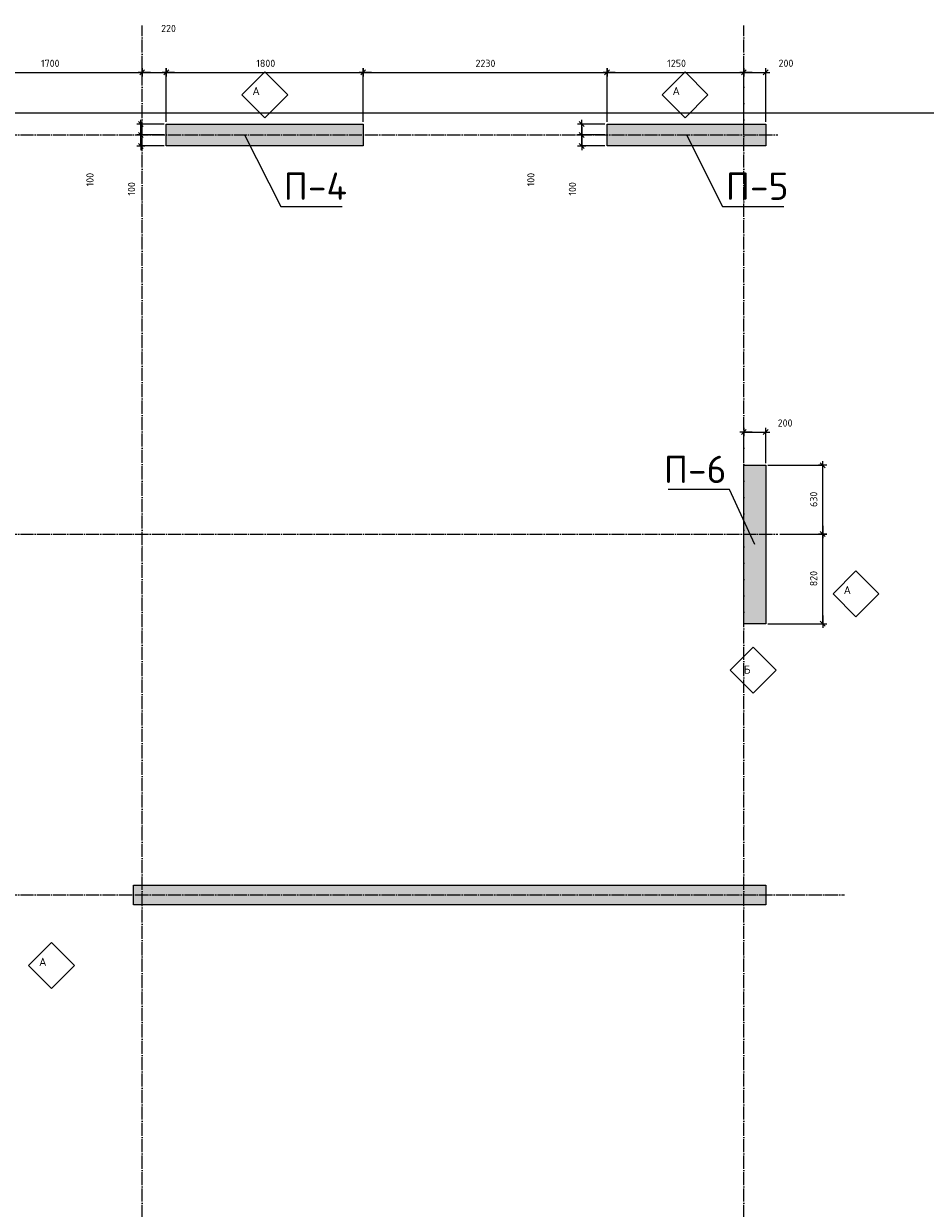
# Model space of a CAD drawing. Header units: millimetres. Extents: x -3057 to 112233, y -2869 to 47508.
# Tile 42 of 48: x 57317 to 65558, y 36674 to 47508. Entities that reach past the tile are written whole.
import ezdxf

# ---------------------------------------------------------------- set-up
doc = ezdxf.new("R2010")
doc.units = ezdxf.units.MM
doc.header["$PDMODE"] = 65
doc.linetypes.add('______11', pattern=[150, 120, -15, 0, -15])
doc.linetypes.add('______5', pattern=[330, 240, -30, 30, -30])
for name, color, linetype, lineweight in [('Standard', 7, 'Continuous', 25), ('Армирование стержнями_ общее', 40, 'Continuous', 35), ('Высотная отметка (отверстия)', 7, 'Continuous', 13), ('Размерная линия_ общее', 7, 'Continuous', 13)]:
    doc.layers.add(name, color=color, linetype=linetype, lineweight=lineweight)
doc.layers.add('Осевая линия_ общее', color=7, linetype='______5', lineweight=13, true_color=0xa0a0a0)
doc.styles.add('ISOCPEUR', font='ISOCPEUR')
doc.dimstyles.new('DIMSTYLE_3', dxfattribs={"dimtxt": 66, "dimasz": 75, "dimexe": 0, "dimexo": 0, "dimgap": 33, "dimtad": 2, "dimdec": 0, "dimrnd": 5, "dimzin": 12, "dimdsep": 46, "dimtxsty": 'ISOCPEUR', "dimblk1": 'ALL_ML_STRICH', "dimblk2": 'ALL_ML_STRICH', "dimsah": 1, "dimcen": 0, "dimclrd": 7, "dimclre": 256, "dimclrt": 7, "dimadec": 0, "dimazin": 0, "dimtfac": 1, "dimtdec": 0, "dimtix": 1, "dimtmove": 2, "dimatfit": 3, "dimfxl": 0, "dimtzin": 0, "dimlwd": 0, "dimlwe": -3, "dimarcsym": 0})
doc.dimstyles.new('DIMSTYLE_7', dxfattribs={"dimtxt": 66, "dimasz": 75, "dimexe": 0, "dimexo": 0, "dimgap": 33, "dimtad": 2, "dimdec": 0, "dimrnd": 5, "dimzin": 12, "dimdsep": 46, "dimtxsty": 'ISOCPEUR', "dimblk1": 'ALL_ML_STRICH', "dimblk2": 'ALL_ML_STRICH', "dimsah": 1, "dimcen": 0, "dimclrd": 7, "dimclre": 256, "dimclrt": 7, "dimadec": 0, "dimazin": 0, "dimtfac": 1, "dimtdec": 0, "dimtix": 1, "dimtmove": 2, "dimatfit": 3, "dimfxl": 0, "dimtvp": 1.2, "dimtzin": 0, "dimlwd": 0, "dimlwe": -3, "dimarcsym": 0})

# ---------------------------------------------------------------- blocks, each defined once
blk = doc.blocks.new('СЛОЖНЫЙ_ОБЪЕКТ_0')
at = {"layer": 'Осевая линия_ общее', "color": 253, "linetype": '______11', "lineweight": -3, "true_color": 0xa0a0a0, "transparency": 33554687}
for p, q in [((58400, -2590), (58400, 47490)), ((63900, -2590), (63900, 47490)), ((47230, 46490), (64210, 46490)), ((47230, 42840), (64210, 42840)), ((47230, 39540), (64820, 39540))]:
    blk.add_line(p, q, dxfattribs=at)
blk = doc.blocks.new('СЛОЖНЫЙ_ОБЪЕКТ_2')
at = {"layer": 'Армирование стержнями_ общее', "color": 7, "linetype": 'Continuous', "lineweight": 13, "transparency": 33554687}
blk.add_lwpolyline([(63362, 47068), (63152, 46858), (63362, 46648), (63572, 46858), (63362, 47068)], close=True, dxfattribs=at)
at = {"layer": 'Армирование стержнями_ общее', "color": 7, "linetype": 'Continuous', "lineweight": 13, "transparency": 33554687, "insert": (63248, 46892), "char_height": 75, "width": 98.18, "attachment_point": 4, "style": 'ISOCPEUR'}
blk.add_mtext('\\A1;{\\fISOCPEUR|i0|b0;\\H75.000000;\\W1.000000;\\C7;А}\\P', dxfattribs=at)
blk = doc.blocks.new('СЛОЖНЫЙ_ОБЪЕКТ_3')
at = {"layer": 'Армирование стержнями_ общее', "color": 7, "linetype": 'Continuous', "lineweight": 13, "transparency": 33554687}
blk.add_lwpolyline([(59522, 47068), (59312, 46858), (59522, 46648), (59732, 46858), (59522, 47068)], close=True, dxfattribs=at)
at = {"layer": 'Армирование стержнями_ общее', "color": 7, "linetype": 'Continuous', "lineweight": 13, "transparency": 33554687, "insert": (59408, 46892), "char_height": 75, "width": 98.18, "attachment_point": 4, "style": 'ISOCPEUR'}
blk.add_mtext('\\A1;{\\fISOCPEUR|i0|b0;\\H75.000000;\\W1.000000;\\C7;А}\\P', dxfattribs=at)
blk = doc.blocks.new('СЛОЖНЫЙ_ОБЪЕКТ_6')
at = {"layer": 'Армирование стержнями_ общее', "color": 7, "linetype": 'Continuous', "lineweight": 13, "transparency": 33554687}
blk.add_lwpolyline([(63986, 41806), (63776, 41596), (63986, 41386), (64196, 41596), (63986, 41806)], close=True, dxfattribs=at)
at = {"layer": 'Армирование стержнями_ общее', "color": 7, "linetype": 'Continuous', "lineweight": 13, "transparency": 33554687, "insert": (63900, 41601), "char_height": 75, "width": 90, "attachment_point": 4, "style": 'ISOCPEUR'}
blk.add_mtext('\\A1;{\\fISOCPEUR|i0|b0;\\H75.000000;\\W1.000000;\\C7;Б}\\P', dxfattribs=at)
blk = doc.blocks.new('СЛОЖНЫЙ_ОБЪЕКТ_7')
at = {"layer": 'Армирование стержнями_ общее', "color": 7, "linetype": 'Continuous', "lineweight": 13, "transparency": 33554687}
blk.add_lwpolyline([(57572, 39104), (57362, 38894), (57572, 38684), (57782, 38894), (57572, 39104)], close=True, dxfattribs=at)
at = {"layer": 'Армирование стержнями_ общее', "color": 7, "linetype": 'Continuous', "lineweight": 13, "transparency": 33554687, "insert": (57458, 38928), "char_height": 75, "width": 98.18, "attachment_point": 4, "style": 'ISOCPEUR'}
blk.add_mtext('\\A1;{\\fISOCPEUR|i0|b0;\\H75.000000;\\W1.000000;\\C7;А}\\P', dxfattribs=at)
blk = doc.blocks.new('СЛОЖНЫЙ_ОБЪЕКТ_11')
at = {"layer": 'Армирование стержнями_ общее', "color": 7, "linetype": 'Continuous', "lineweight": 13, "transparency": 33554687}
blk.add_lwpolyline([(64925, 42504), (64715, 42294), (64925, 42084), (65135, 42294), (64925, 42504)], close=True, dxfattribs=at)
at = {"layer": 'Армирование стержнями_ общее', "color": 7, "linetype": 'Continuous', "lineweight": 13, "transparency": 33554687, "insert": (64812, 42328), "char_height": 75, "width": 98.18, "attachment_point": 4, "style": 'ISOCPEUR'}
blk.add_mtext('\\A1;{\\fISOCPEUR|i0|b0;\\H75.000000;\\W1.000000;\\C7;А}\\P', dxfattribs=at)
blk = doc.blocks.new('ALL_ML_STRICH')
at = {"color": 0, "linetype": 'ByBlock', "lineweight": -2}
for p, q in [((-1, 0), (0.5, 0)), ((-0.3, -0.3), (0.3, 0.3)), ((0, -0.5), (0, 0.5))]:
    blk.add_line(p, q, dxfattribs=at)
blk = doc.blocks.new('*D174')
at = {"layer": 'DEFPOINTS', "color": 7, "linetype": 'Continuous', "lineweight": 13, "transparency": 33554687}
for p in [(56700, 47062), (56700, 46922), (58400, 46972)]:
    blk.add_point(p, dxfattribs=at)
at = {"layer": 'Размерная линия_ общее', "color": 253, "linetype": 'Continuous', "lineweight": -2, "true_color": 0xa0a0a0, "transparency": 33554687}
for p, q in [((56700, 46942), (56700, 47062)), ((58400, 46992), (58400, 47062))]:
    blk.add_line(p, q, dxfattribs=at)
at = {"layer": 'Размерная линия_ общее', "color": 7, "linetype": 'Continuous', "lineweight": -2, "transparency": 33554687}
blk.add_line((56700, 47062), (58400, 47062), dxfattribs=at)
at = {"layer": 'Размерная линия_ общее', "color": 7, "linetype": 'Continuous', "lineweight": 13, "transparency": 33554687, "xscale": 75, "yscale": 75, "zscale": 75, "rotation": 180}
blk.add_blockref('ALL_ML_STRICH', (56700, 47062), dxfattribs=at)
at = {"layer": 'Размерная линия_ общее', "color": 7, "linetype": 'Continuous', "lineweight": 13, "transparency": 33554687, "xscale": 75, "yscale": 75, "zscale": 75}
blk.add_blockref('ALL_ML_STRICH', (58400, 47062), dxfattribs=at)
at = {"layer": 'Размерная линия_ общее', "color": 7, "linetype": 'Continuous', "lineweight": 13, "transparency": 33554687, "insert": (57560, 47145), "char_height": 66, "width": 264, "attachment_point": 5, "style": 'ISOCPEUR'}
blk.add_mtext('\\A1;{1700}', dxfattribs=at)
blk = doc.blocks.new('*D175')
at = {"layer": 'DEFPOINTS', "color": 7, "linetype": 'Continuous', "lineweight": 13, "transparency": 33554687}
for p in [(58400, 47062), (58400, 46972), (58620, 46590)]:
    blk.add_point(p, dxfattribs=at)
at = {"layer": 'Размерная линия_ общее', "color": 253, "linetype": 'Continuous', "lineweight": -2, "true_color": 0xa0a0a0, "transparency": 33554687}
for p, q in [((58400, 46992), (58400, 47062)), ((58620, 46610), (58620, 47062))]:
    blk.add_line(p, q, dxfattribs=at)
at = {"layer": 'Размерная линия_ общее', "color": 7, "linetype": 'Continuous', "lineweight": -2, "transparency": 33554687}
blk.add_line((58400, 47062), (58620, 47062), dxfattribs=at)
at = {"layer": 'Размерная линия_ общее', "color": 7, "linetype": 'Continuous', "lineweight": 13, "transparency": 33554687, "xscale": 75, "yscale": 75, "zscale": 75, "rotation": 180}
blk.add_blockref('ALL_ML_STRICH', (58400, 47062), dxfattribs=at)
at = {"layer": 'Размерная линия_ общее', "color": 7, "linetype": 'Continuous', "lineweight": 13, "transparency": 33554687, "xscale": 75, "yscale": 75, "zscale": 75}
blk.add_blockref('ALL_ML_STRICH', (58620, 47062), dxfattribs=at)
at = {"layer": 'Размерная линия_ общее', "color": 7, "linetype": 'Continuous', "lineweight": 13, "transparency": 33554687, "insert": (58641, 47464), "char_height": 66, "width": 198, "attachment_point": 5, "style": 'ISOCPEUR'}
blk.add_mtext('\\A1;{220}', dxfattribs=at)
blk = doc.blocks.new('*D176')
at = {"layer": 'DEFPOINTS', "color": 7, "linetype": 'Continuous', "lineweight": 13, "transparency": 33554687}
for p in [(58620, 47062), (58620, 46590), (60420, 46590)]:
    blk.add_point(p, dxfattribs=at)
at = {"layer": 'Размерная линия_ общее', "color": 253, "linetype": 'Continuous', "lineweight": -2, "true_color": 0xa0a0a0, "transparency": 33554687}
for p, q in [((58620, 46610), (58620, 47062)), ((60420, 46610), (60420, 47062))]:
    blk.add_line(p, q, dxfattribs=at)
at = {"layer": 'Размерная линия_ общее', "color": 7, "linetype": 'Continuous', "lineweight": -2, "transparency": 33554687}
blk.add_line((58620, 47062), (60420, 47062), dxfattribs=at)
at = {"layer": 'Размерная линия_ общее', "color": 7, "linetype": 'Continuous', "lineweight": 13, "transparency": 33554687, "xscale": 75, "yscale": 75, "zscale": 75, "rotation": 180}
blk.add_blockref('ALL_ML_STRICH', (58620, 47062), dxfattribs=at)
at = {"layer": 'Размерная линия_ общее', "color": 7, "linetype": 'Continuous', "lineweight": 13, "transparency": 33554687, "xscale": 75, "yscale": 75, "zscale": 75}
blk.add_blockref('ALL_ML_STRICH', (60420, 47062), dxfattribs=at)
at = {"layer": 'Размерная линия_ общее', "color": 7, "linetype": 'Continuous', "lineweight": 13, "transparency": 33554687, "insert": (59530, 47145), "char_height": 66, "width": 264, "attachment_point": 5, "style": 'ISOCPEUR'}
blk.add_mtext('\\A1;{1800}', dxfattribs=at)
blk = doc.blocks.new('*D177')
at = {"layer": 'DEFPOINTS', "color": 7, "linetype": 'Continuous', "lineweight": 13, "transparency": 33554687}
for p in [(60420, 47062), (60420, 46590), (62650, 46590)]:
    blk.add_point(p, dxfattribs=at)
at = {"layer": 'Размерная линия_ общее', "color": 253, "linetype": 'Continuous', "lineweight": -2, "true_color": 0xa0a0a0, "transparency": 33554687}
for p, q in [((60420, 46610), (60420, 47062)), ((62650, 46610), (62650, 47062))]:
    blk.add_line(p, q, dxfattribs=at)
at = {"layer": 'Размерная линия_ общее', "color": 7, "linetype": 'Continuous', "lineweight": -2, "transparency": 33554687}
blk.add_line((60420, 47062), (62650, 47062), dxfattribs=at)
at = {"layer": 'Размерная линия_ общее', "color": 7, "linetype": 'Continuous', "lineweight": 13, "transparency": 33554687, "xscale": 75, "yscale": 75, "zscale": 75, "rotation": 180}
blk.add_blockref('ALL_ML_STRICH', (60420, 47062), dxfattribs=at)
at = {"layer": 'Размерная линия_ общее', "color": 7, "linetype": 'Continuous', "lineweight": 13, "transparency": 33554687, "xscale": 75, "yscale": 75, "zscale": 75}
blk.add_blockref('ALL_ML_STRICH', (62650, 47062), dxfattribs=at)
at = {"layer": 'Размерная линия_ общее', "color": 7, "linetype": 'Continuous', "lineweight": 13, "transparency": 33554687, "insert": (61538, 47145), "char_height": 66, "width": 264, "attachment_point": 5, "style": 'ISOCPEUR'}
blk.add_mtext('\\A1;{2230}', dxfattribs=at)
blk = doc.blocks.new('*D178')
at = {"layer": 'DEFPOINTS', "color": 7, "linetype": 'Continuous', "lineweight": 13, "transparency": 33554687}
for p in [(62650, 47062), (62650, 46590), (63900, 46590)]:
    blk.add_point(p, dxfattribs=at)
at = {"layer": 'Размерная линия_ общее', "color": 253, "linetype": 'Continuous', "lineweight": -2, "true_color": 0xa0a0a0, "transparency": 33554687}
for p, q in [((62650, 46610), (62650, 47062)), ((63900, 46610), (63900, 47062))]:
    blk.add_line(p, q, dxfattribs=at)
at = {"layer": 'Размерная линия_ общее', "color": 7, "linetype": 'Continuous', "lineweight": -2, "transparency": 33554687}
blk.add_line((62650, 47062), (63900, 47062), dxfattribs=at)
at = {"layer": 'Размерная линия_ общее', "color": 7, "linetype": 'Continuous', "lineweight": 13, "transparency": 33554687, "xscale": 75, "yscale": 75, "zscale": 75, "rotation": 180}
blk.add_blockref('ALL_ML_STRICH', (62650, 47062), dxfattribs=at)
at = {"layer": 'Размерная линия_ общее', "color": 7, "linetype": 'Continuous', "lineweight": 13, "transparency": 33554687, "xscale": 75, "yscale": 75, "zscale": 75}
blk.add_blockref('ALL_ML_STRICH', (63900, 47062), dxfattribs=at)
at = {"layer": 'Размерная линия_ общее', "color": 7, "linetype": 'Continuous', "lineweight": 13, "transparency": 33554687, "insert": (63285, 47145), "char_height": 66, "width": 264, "attachment_point": 5, "style": 'ISOCPEUR'}
blk.add_mtext('\\A1;{1250}', dxfattribs=at)
blk = doc.blocks.new('*D179')
at = {"layer": 'DEFPOINTS', "color": 7, "linetype": 'Continuous', "lineweight": 13, "transparency": 33554687}
for p in [(63900, 47062), (63900, 46590), (64100, 46590)]:
    blk.add_point(p, dxfattribs=at)
at = {"layer": 'Размерная линия_ общее', "color": 253, "linetype": 'Continuous', "lineweight": -2, "true_color": 0xa0a0a0, "transparency": 33554687}
for p, q in [((63900, 46610), (63900, 47062)), ((64100, 46610), (64100, 47062))]:
    blk.add_line(p, q, dxfattribs=at)
at = {"layer": 'Размерная линия_ общее', "color": 7, "linetype": 'Continuous', "lineweight": -2, "transparency": 33554687}
blk.add_line((63900, 47062), (64100, 47062), dxfattribs=at)
at = {"layer": 'Размерная линия_ общее', "color": 7, "linetype": 'Continuous', "lineweight": 13, "transparency": 33554687, "xscale": 75, "yscale": 75, "zscale": 75, "rotation": 180}
blk.add_blockref('ALL_ML_STRICH', (63900, 47062), dxfattribs=at)
at = {"layer": 'Размерная линия_ общее', "color": 7, "linetype": 'Continuous', "lineweight": 13, "transparency": 33554687, "xscale": 75, "yscale": 75, "zscale": 75}
blk.add_blockref('ALL_ML_STRICH', (64100, 47062), dxfattribs=at)
at = {"layer": 'Размерная линия_ общее', "color": 7, "linetype": 'Continuous', "lineweight": 13, "transparency": 33554687, "insert": (64285, 47146), "char_height": 66, "width": 198, "attachment_point": 5, "style": 'ISOCPEUR'}
blk.add_mtext('\\A1;{200}', dxfattribs=at)
blk = doc.blocks.new('*D227')
at = {"layer": 'DEFPOINTS', "color": 7, "linetype": 'Continuous', "lineweight": 13, "transparency": 33554687}
for p in [(64210, 42840), (64100, 42020), (64621, 42020)]:
    blk.add_point(p, dxfattribs=at)
at = {"layer": 'Размерная линия_ общее', "color": 253, "linetype": 'Continuous', "lineweight": -2, "true_color": 0xa0a0a0, "transparency": 33554687}
for p, q in [((64230, 42840), (64621, 42840)), ((64120, 42020), (64621, 42020))]:
    blk.add_line(p, q, dxfattribs=at)
at = {"layer": 'Размерная линия_ общее', "color": 7, "linetype": 'Continuous', "lineweight": -2, "transparency": 33554687}
blk.add_line((64621, 42020), (64621, 42840), dxfattribs=at)
at = {"layer": 'Размерная линия_ общее', "color": 7, "linetype": 'Continuous', "lineweight": 13, "transparency": 33554687, "xscale": 75, "yscale": 75, "zscale": 75}
for p, rotation in [((64621, 42840), 90), ((64621, 42020), 270)]:
    blk.add_blockref('ALL_ML_STRICH', p, dxfattribs=dict(at, rotation=rotation))
at = {"layer": 'Размерная линия_ общее', "color": 7, "linetype": 'Continuous', "lineweight": 13, "transparency": 33554687, "insert": (64538, 42433), "char_height": 66, "width": 198, "attachment_point": 5, "rotation": 90, "style": 'ISOCPEUR'}
blk.add_mtext('\\A1;{820}', dxfattribs=at)
blk = doc.blocks.new('*D228')
at = {"layer": 'DEFPOINTS', "color": 7, "linetype": 'Continuous', "lineweight": 13, "transparency": 33554687}
for p in [(64100, 43470), (64210, 42840), (64621, 42840)]:
    blk.add_point(p, dxfattribs=at)
at = {"layer": 'Размерная линия_ общее', "color": 253, "linetype": 'Continuous', "lineweight": -2, "true_color": 0xa0a0a0, "transparency": 33554687}
for p, q in [((64120, 43470), (64621, 43470)), ((64230, 42840), (64621, 42840))]:
    blk.add_line(p, q, dxfattribs=at)
at = {"layer": 'Размерная линия_ общее', "color": 7, "linetype": 'Continuous', "lineweight": -2, "transparency": 33554687}
blk.add_line((64621, 42840), (64621, 43470), dxfattribs=at)
at = {"layer": 'Размерная линия_ общее', "color": 7, "linetype": 'Continuous', "lineweight": 13, "transparency": 33554687, "xscale": 75, "yscale": 75, "zscale": 75}
for p, rotation in [((64621, 43470), 90), ((64621, 42840), 270)]:
    blk.add_blockref('ALL_ML_STRICH', p, dxfattribs=dict(at, rotation=rotation))
at = {"layer": 'Размерная линия_ общее', "color": 7, "linetype": 'Continuous', "lineweight": 13, "transparency": 33554687, "insert": (64538, 43158), "char_height": 66, "width": 198, "attachment_point": 5, "rotation": 90, "style": 'ISOCPEUR'}
blk.add_mtext('\\A1;{630}', dxfattribs=at)
blk = doc.blocks.new('*D235')
at = {"layer": 'DEFPOINTS', "color": 7, "linetype": 'Continuous', "lineweight": 13, "transparency": 33554687}
for p in [(62650, 46490), (62418, 46390), (62650, 46390)]:
    blk.add_point(p, dxfattribs=at)
at = {"layer": 'Размерная линия_ общее', "color": 253, "linetype": 'Continuous', "lineweight": -2, "true_color": 0xa0a0a0, "transparency": 33554687}
for p, q in [((62630, 46490), (62418, 46490)), ((62630, 46390), (62418, 46390))]:
    blk.add_line(p, q, dxfattribs=at)
at = {"layer": 'Размерная линия_ общее', "color": 7, "linetype": 'Continuous', "lineweight": -2, "transparency": 33554687}
blk.add_line((62418, 46390), (62418, 46490), dxfattribs=at)
at = {"layer": 'Размерная линия_ общее', "color": 7, "linetype": 'Continuous', "lineweight": 13, "transparency": 33554687, "xscale": 75, "yscale": 75, "zscale": 75}
for p, rotation in [((62418, 46490), 90), ((62418, 46390), 270)]:
    blk.add_blockref('ALL_ML_STRICH', p, dxfattribs=dict(at, rotation=rotation))
at = {"layer": 'Размерная линия_ общее', "color": 7, "linetype": 'Continuous', "lineweight": 13, "transparency": 33554687, "insert": (62333, 45997), "char_height": 66, "width": 198, "attachment_point": 5, "rotation": 90, "style": 'ISOCPEUR'}
blk.add_mtext('\\A1;{100}', dxfattribs=at)
blk = doc.blocks.new('*D236')
at = {"layer": 'DEFPOINTS', "color": 7, "linetype": 'Continuous', "lineweight": 13, "transparency": 33554687}
for p in [(62650, 46590), (62418, 46490), (62650, 46490)]:
    blk.add_point(p, dxfattribs=at)
at = {"layer": 'Размерная линия_ общее', "color": 253, "linetype": 'Continuous', "lineweight": -2, "true_color": 0xa0a0a0, "transparency": 33554687}
for p, q in [((62630, 46590), (62418, 46590)), ((62630, 46490), (62418, 46490))]:
    blk.add_line(p, q, dxfattribs=at)
at = {"layer": 'Размерная линия_ общее', "color": 7, "linetype": 'Continuous', "lineweight": -2, "transparency": 33554687}
blk.add_line((62418, 46490), (62418, 46590), dxfattribs=at)
at = {"layer": 'Размерная линия_ общее', "color": 7, "linetype": 'Continuous', "lineweight": 13, "transparency": 33554687, "xscale": 75, "yscale": 75, "zscale": 75}
for p, rotation in [((62418, 46590), 90), ((62418, 46490), 270)]:
    blk.add_blockref('ALL_ML_STRICH', p, dxfattribs=dict(at, rotation=rotation))
at = {"layer": 'Размерная линия_ общее', "color": 7, "linetype": 'Continuous', "lineweight": 13, "transparency": 33554687, "insert": (61953, 46082), "char_height": 66, "width": 198, "attachment_point": 5, "rotation": 90, "style": 'ISOCPEUR'}
blk.add_mtext('\\A1;{100}', dxfattribs=at)
blk = doc.blocks.new('*D283')
at = {"layer": 'DEFPOINTS', "color": 7, "linetype": 'Continuous', "lineweight": 13, "transparency": 33554687}
for p in [(58620, 46490), (58388, 46390), (58620, 46390)]:
    blk.add_point(p, dxfattribs=at)
at = {"layer": 'Размерная линия_ общее', "color": 253, "linetype": 'Continuous', "lineweight": -2, "true_color": 0xa0a0a0, "transparency": 33554687}
for p, q in [((58600, 46490), (58388, 46490)), ((58600, 46390), (58388, 46390))]:
    blk.add_line(p, q, dxfattribs=at)
at = {"layer": 'Размерная линия_ общее', "color": 7, "linetype": 'Continuous', "lineweight": -2, "transparency": 33554687}
blk.add_line((58388, 46390), (58388, 46490), dxfattribs=at)
at = {"layer": 'Размерная линия_ общее', "color": 7, "linetype": 'Continuous', "lineweight": 13, "transparency": 33554687, "xscale": 75, "yscale": 75, "zscale": 75}
for p, rotation in [((58388, 46490), 90), ((58388, 46390), 270)]:
    blk.add_blockref('ALL_ML_STRICH', p, dxfattribs=dict(at, rotation=rotation))
at = {"layer": 'Размерная линия_ общее', "color": 7, "linetype": 'Continuous', "lineweight": 13, "transparency": 33554687, "insert": (58303, 45997), "char_height": 66, "width": 198, "attachment_point": 5, "rotation": 90, "style": 'ISOCPEUR'}
blk.add_mtext('\\A1;{100}', dxfattribs=at)
blk = doc.blocks.new('*D284')
at = {"layer": 'DEFPOINTS', "color": 7, "linetype": 'Continuous', "lineweight": 13, "transparency": 33554687}
for p in [(58620, 46590), (58388, 46490), (58620, 46490)]:
    blk.add_point(p, dxfattribs=at)
at = {"layer": 'Размерная линия_ общее', "color": 253, "linetype": 'Continuous', "lineweight": -2, "true_color": 0xa0a0a0, "transparency": 33554687}
for p, q in [((58600, 46590), (58388, 46590)), ((58600, 46490), (58388, 46490))]:
    blk.add_line(p, q, dxfattribs=at)
at = {"layer": 'Размерная линия_ общее', "color": 7, "linetype": 'Continuous', "lineweight": -2, "transparency": 33554687}
blk.add_line((58388, 46490), (58388, 46590), dxfattribs=at)
at = {"layer": 'Размерная линия_ общее', "color": 7, "linetype": 'Continuous', "lineweight": 13, "transparency": 33554687, "xscale": 75, "yscale": 75, "zscale": 75}
for p, rotation in [((58388, 46590), 90), ((58388, 46490), 270)]:
    blk.add_blockref('ALL_ML_STRICH', p, dxfattribs=dict(at, rotation=rotation))
at = {"layer": 'Размерная линия_ общее', "color": 7, "linetype": 'Continuous', "lineweight": 13, "transparency": 33554687, "insert": (57923, 46082), "char_height": 66, "width": 198, "attachment_point": 5, "rotation": 90, "style": 'ISOCPEUR'}
blk.add_mtext('\\A1;{100}', dxfattribs=at)
blk = doc.blocks.new('*D338')
at = {"layer": 'DEFPOINTS', "color": 7, "linetype": 'Continuous', "lineweight": 13, "transparency": 33554687}
for p in [(63900, 43773), (63900, 43470), (64100, 43470)]:
    blk.add_point(p, dxfattribs=at)
at = {"layer": 'Размерная линия_ общее', "color": 253, "linetype": 'Continuous', "lineweight": -2, "true_color": 0xa0a0a0, "transparency": 33554687}
for p, q in [((63900, 43490), (63900, 43773)), ((64100, 43490), (64100, 43773))]:
    blk.add_line(p, q, dxfattribs=at)
at = {"layer": 'Размерная линия_ общее', "color": 7, "linetype": 'Continuous', "lineweight": -2, "transparency": 33554687}
blk.add_line((63900, 43773), (64100, 43773), dxfattribs=at)
at = {"layer": 'Размерная линия_ общее', "color": 7, "linetype": 'Continuous', "lineweight": 13, "transparency": 33554687, "xscale": 75, "yscale": 75, "zscale": 75, "rotation": 180}
blk.add_blockref('ALL_ML_STRICH', (63900, 43773), dxfattribs=at)
at = {"layer": 'Размерная линия_ общее', "color": 7, "linetype": 'Continuous', "lineweight": 13, "transparency": 33554687, "xscale": 75, "yscale": 75, "zscale": 75}
blk.add_blockref('ALL_ML_STRICH', (64100, 43773), dxfattribs=at)
at = {"layer": 'Размерная линия_ общее', "color": 7, "linetype": 'Continuous', "lineweight": 13, "transparency": 33554687, "insert": (64277, 43856), "char_height": 66, "width": 198, "attachment_point": 5, "style": 'ISOCPEUR'}
blk.add_mtext('\\A1;{200}', dxfattribs=at)

msp = doc.modelspace()

# ---------------------------------------------------------------- hatches: boundary and pattern name
at = {"linetype": 'Continuous', "lineweight": 13, "transparency": 33554687}
for points in [[(58620, 46590), (58620, 46390), (60420, 46390), (60420, 46590)], [(64100, 46390), (64100, 46590), (62650, 46590), (62650, 46390)], [(63900, 42020), (64100, 42020), (64100, 43470), (63900, 43470)], [(58320, 39630), (58320, 39450), (64100, 39450), (64100, 39630)]]:
    msp.add_hatch(color=7, dxfattribs=at).paths.add_polyline_path(points)

# ---------------------------------------------------------------- linework, layer by layer
at = {"color": 7, "linetype": 'Continuous', "lineweight": -3, "transparency": 33554687}
for p, q in [((58620, 46390), (58620, 46590)), ((58620, 46590), (60420, 46590)), ((60420, 46590), (60420, 46390)), ((62650, 46390), (62650, 46590)), ((62650, 46590), (64100, 46590)), ((64100, 46590), (64100, 46390)), ((60420, 46390), (58620, 46390)), ((64100, 46390), (62650, 46390)), ((63900, 42020), (63900, 43470)), ((63900, 43470), (64100, 43470)), ((64100, 43470), (64100, 42020)), ((64100, 42020), (63900, 42020)), ((58320, 39450), (58320, 39630)), ((58320, 39630), (64100, 39630)), ((64100, 39630), (64100, 39450)), ((64100, 39450), (58320, 39450))]:
    msp.add_line(p, q, dxfattribs=at)
at = {"layer": 'Standard', "color": 7, "linetype": 'Continuous', "lineweight": 25, "transparency": 33554687}
msp.add_lwpolyline([(49650, -350.2), (75250, -350.2), (75250, 46690), (49650, 46690), (49650, -350.2)], dxfattribs=at)
at = {"layer": 'Высотная отметка (отверстия)', "color": 7, "linetype": 'Continuous', "lineweight": 13, "transparency": 33554687}
for points in [[(59336.9, 46490), (59668.1, 45836.5), (60228.1, 45836.5)], [(63375, 46490), (63706.2, 45836.5), (64266.2, 45836.5)], [(64000, 42745), (63769.3, 43246.9), (63209.3, 43246.9)]]:
    msp.add_lwpolyline(points, dxfattribs=at)

# ---------------------------------------------------------------- block references
at = {"layer": 'Армирование стержнями_ общее', "color": 7, "linetype": 'Continuous', "lineweight": 13, "transparency": 33554687}
for name in ['СЛОЖНЫЙ_ОБЪЕКТ_3', 'СЛОЖНЫЙ_ОБЪЕКТ_2', 'СЛОЖНЫЙ_ОБЪЕКТ_11', 'СЛОЖНЫЙ_ОБЪЕКТ_6', 'СЛОЖНЫЙ_ОБЪЕКТ_7']:
    msp.add_blockref(name, (0, 0), dxfattribs=at)
at = {"layer": 'Осевая линия_ общее', "color": 253, "linetype": '______11', "lineweight": -3, "true_color": 0xa0a0a0, "transparency": 33554687}
msp.add_blockref('СЛОЖНЫЙ_ОБЪЕКТ_0', (0, 0), dxfattribs=at)

# ---------------------------------------------------------------- texts
at = {"layer": 'Высотная отметка (отверстия)', "color": 7, "linetype": 'Continuous', "lineweight": 13, "transparency": 33554687, "char_height": 75, "attachment_point": 8, "style": 'ISOCPEUR'}
for s, insert, width in [('\\A1;{\\fISOCPEUR|i0|b0;\\H250.000000;\\W1.000000;\\C7;П-4}\\P', (59983.1, 45896.5), 690), ('\\A1;{\\fISOCPEUR|i0|b0;\\H250.000000;\\W1.000000;\\C7;П-5}\\P', (64021.2, 45896.5), 664.583), ('\\A1;{\\fISOCPEUR|i0|b0;\\H250.000000;\\W1.000000;\\C7;П-6}\\P', (63454.3, 43306.9), 664.583)]:
    msp.add_mtext(s, dxfattribs=dict(at, insert=insert, width=width))

# ---------------------------------------------------------------- dimensions: what is measured, and where the dimension line sits
at = {"layer": 'Размерная линия_ общее', "color": 7, "linetype": 'Continuous', "lineweight": 13, "transparency": 33554687}
for base, p1, p2, picture, middle in [((58620, 47061.7), (58400, 46992.2), (58620, 46610), '*D175', (58640.6, 47464.4)), ((58400, 47061.7), (56700, 46942.4), (58400, 46992.2), '*D174', (57559.9, 47144.7)), ((60420, 47061.7), (58620, 46610), (60420, 46610), '*D176', (59529.9, 47144.7)), ((62650, 47061.7), (60420, 46610), (62650, 46610), '*D177', (61538.3, 47144.7)), ((63900, 47061.7), (62650, 46610), (63900, 46610), '*D178', (63284.9, 47144.7)), ((64100, 47061.7), (63900, 46610), (64100, 46610), '*D179', (64284.9, 47146.5)), ((64100, 43773.2), (63900, 43490), (64100, 43490), '*D338', (64277.4, 43855.7))]:
    dim = msp.add_linear_dim(base=base, p1=p1, p2=p2, dimstyle='DIMSTYLE_3', override={"dimpost": '<>', "dimclrd": 7, "dimclre": 253, "dimclrt": 7, "dimlwd": 0, "dimlwe": 65533}, dxfattribs=at)
    dim.commit()
    dim.dimension.update_dxf_attribs({"geometry": picture, "text_midpoint": middle, "dimtype": 160})
for base, p1, p2, dimstyle, picture, middle in [((58388, 46590), (58600, 46490), (58600, 46590), 'DIMSTYLE_7', '*D284', (57922.6, 46082.4)), ((62418, 46590), (62630, 46490), (62630, 46590), 'DIMSTYLE_7', '*D236', (61952.6, 46082.4)), ((58388, 46490), (58600, 46390), (58600, 46490), 'DIMSTYLE_7', '*D283', (58302.6, 45997.1)), ((62418, 46490), (62630, 46390), (62630, 46490), 'DIMSTYLE_7', '*D235', (62332.6, 45997.1)), ((64620.8, 43470), (64230, 42840), (64120, 43470), 'DIMSTYLE_3', '*D228', (64537.8, 43158.3)), ((64620.8, 42840), (64120, 42020), (64230, 42840), 'DIMSTYLE_3', '*D227', (64537.8, 42433.3))]:
    dim = msp.add_linear_dim(base=base, p1=p1, p2=p2, angle=90, dimstyle=dimstyle, override={"dimpost": '<>', "dimclrd": 7, "dimclre": 253, "dimclrt": 7, "dimlwd": 0, "dimlwe": 65533}, dxfattribs=at)
    dim.commit()
    dim.dimension.update_dxf_attribs({"geometry": picture, "text_midpoint": middle, "dimtype": 160})

doc.saveas('drawing.dxf')
